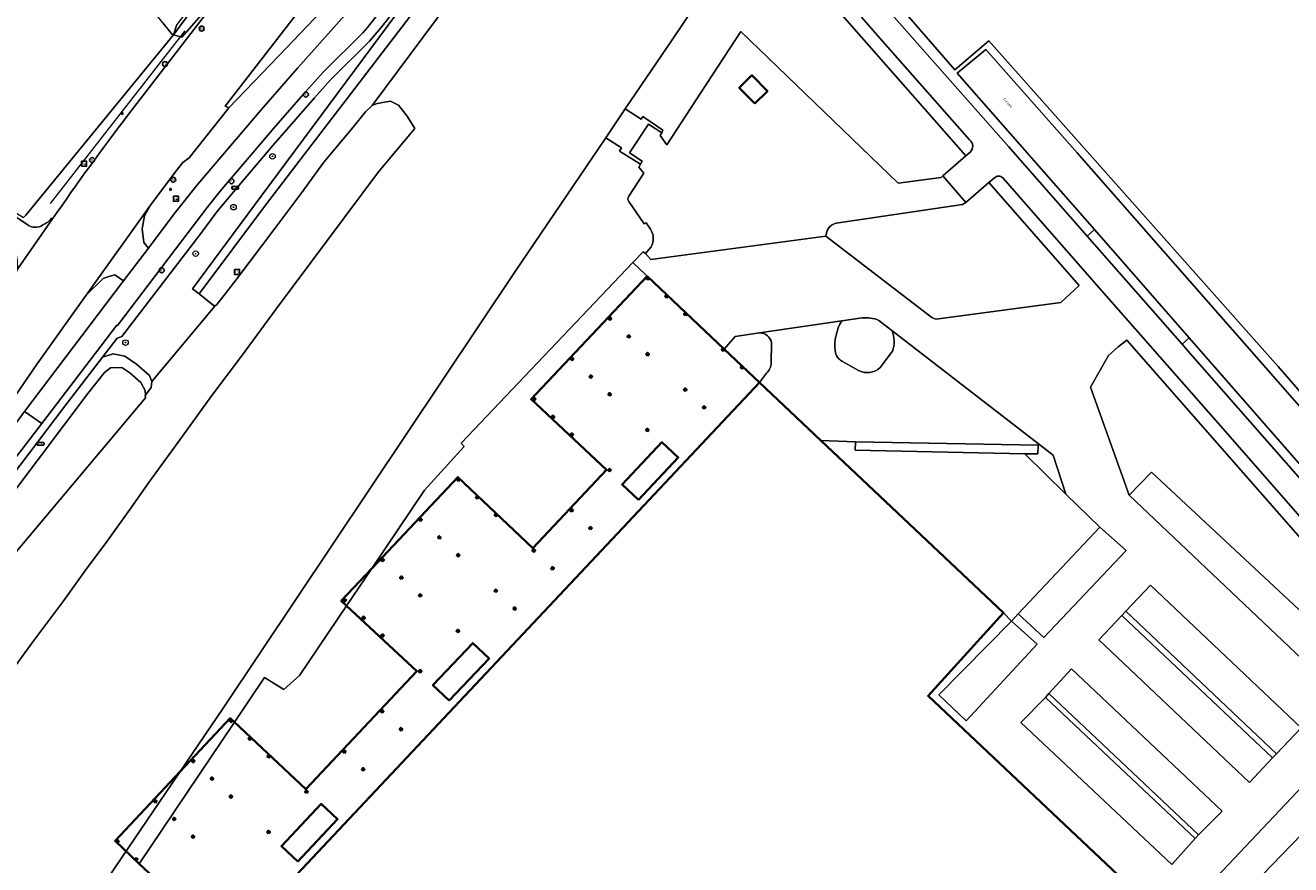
# Model space of a CAD drawing. Header units: metres. Extents: x 73718 to 76933, y 443658 to 446696.
# Tile 117 of 161: x 75164 to 75347, y 445582 to 445703. Entities that reach past the tile are written whole.
import ezdxf
from ezdxf.enums import TextEntityAlignment as Align

# ---------------------------------------------------------------- set-up
doc = ezdxf.new("R2010")
doc.units = ezdxf.units.M
for name, color, linetype, lineweight in [('B-WE-GR-BOOM-S', 90, 'Continuous', 25), ('B-WE-GR-GRAS-GV', 60, 'Continuous', 13), ('B-WE-GR-GROENVOORZIENING-GV', 80, 'Continuous', 18), ('B-WE-GR-HAAG-G', 90, 'GR-HAAG1-SO', 13), ('B-WE-IE-MEUBILAIR-S', 7, 'Continuous', 25), ('B-WE-IE-TERREINAFSCHEIDING_KUNSTMATIG_MUUR-GV', 90, 'Continuous', 18), ('B-WE-OG-BEBOUWING-GV', 7, 'Continuous', 35), ('B-WE-OG-TERREIN_ERF-GV', 7, 'Continuous', 18), ('B-WE-OG-TERREIN_OEVER-GV', 7, 'Continuous', 18), ('B-WE-OG-TOPOGRAFIE-T18', 10, 'Continuous', 18), ('B-WE-OG-WATER_SLOOT-GV', 120, 'Continuous', 18), ('B-WE-OG-WEG-GV', 7, 'Continuous', 18), ('B-WE-VH-GESLOTENVERHARDING_ASFALT-GV', 10, 'Continuous', 18), ('B-WE-VH-HALFVERHARDING-GV', 130, 'Continuous', 18), ('B-WE-VH-ONVERHARD-GV', 252, 'Continuous', 18), ('B-WE-VH-OPENVERHARDING-GV', 30, 'Continuous', 18), ('B-WE-VH-OPENVERHARDING_BETONELEMENT-GV', 30, 'Continuous', 18), ('B-WE-VH-OPENVERHARDING_BETONSTRAATSTEEN-GV', 30, 'Continuous', 18), ('B-WE-VH-OPENVERHARDING_TEGEL-GV', 30, 'Continuous', 18)]:
    doc.layers.add(name, color=color, linetype=linetype, lineweight=lineweight)
doc.styles.add('NLCS-ISO', font='NLCS-ISO.ttf')
doc.styles.add('NLCS-ISO-M200-T18', font='NLCS-ISO.ttf', dxfattribs={"height": 0.36})
doc.linetypes.add('GR-HAAG1-SO', pattern='A,6,[176,NLCS.SHX,S=0.125,R=0,X=0,Y=0],-2', length=8)

# ---------------------------------------------------------------- blocks, each defined once
blk = doc.blocks.new('SIE-MEUBILAIR_BORD_LOCATIEPAAL-SO')
at = {"flags": 128}
blk.add_lwpolyline([(-1.8, 1.8), (1.8, 1.8), (1.8, -1.8), (-1.8, -1.8)], close=True, dxfattribs=at)
at = {"style": 'NLCS-ISO'}
blk.add_text('lp', height=1.8, dxfattribs=at).set_placement((0, 0), align=Align.MIDDLE_CENTER)
blk = doc.blocks.new('SIE-MEUBILAIR_BORD_WEGWIJZER-SO')
at = {"flags": 128}
blk.add_lwpolyline([(-1.8, 1.8), (1.8, 1.8), (1.8, -1.8), (-1.8, -1.8)], close=True, dxfattribs=at)
at = {"style": 'NLCS-ISO'}
blk.add_text('ww', height=1.8, dxfattribs=at).set_placement((0, 0), align=Align.MIDDLE_CENTER)
blk = doc.blocks.new('SIE-MEUBILAIR_BORD_VERKEER-SO')
at = {"flags": 128}
blk.add_lwpolyline([(-1.8, 1.8), (1.8, 1.8), (1.8, -1.8), (-1.8, -1.8)], close=True, dxfattribs=at)
at = {"style": 'NLCS-ISO'}
blk.add_text('vb', height=1.8, dxfattribs=at).set_placement((0, 0), align=Align.MIDDLE_CENTER)
blk = doc.blocks.new('SIE-MEUBILAIR_BORD_STRAATNAAM-SO')
at = {"flags": 128}
blk.add_lwpolyline([(-1.8, 1.8), (1.8, 1.8), (1.8, -1.8), (-1.8, -1.8)], close=True, dxfattribs=at)
at = {"style": 'NLCS-ISO'}
blk.add_text('sb', height=1.8, dxfattribs=at).set_placement((0, 0), align=Align.MIDDLE_CENTER)
blk = doc.blocks.new('SIE-MEUBILAIR_KAST_CAI-SO')
at = {"flags": 128}
blk.add_lwpolyline([(-2, -1), (2, -1, 0.414214), (2.5, -0.5), (2.5, 0.5, 0.414214), (2, 1), (-2, 1, 0.414214), (-2.5, 0.5), (-2.5, -0.5, 0.414214)], format="xyb", close=True, dxfattribs=at)
at = {"style": 'NLCS-ISO'}
blk.add_text('CAI', height=1.8, dxfattribs=at).set_placement((0, 0), align=Align.MIDDLE_CENTER)
blk = doc.blocks.new('SIE-MEUBILAIR_KAST_ELEKTRA-SO')
at = {"flags": 128}
blk.add_lwpolyline([(-2, -1), (2, -1, 0.414214), (2.5, -0.5), (2.5, 0.5, 0.414214), (2, 1), (-2, 1, 0.414214), (-2.5, 0.5), (-2.5, -0.5, 0.414214)], format="xyb", close=True, dxfattribs=at)
at = {"style": 'NLCS-ISO'}
blk.add_text('ET', height=1.8, dxfattribs=at).set_placement((0, 0), align=Align.MIDDLE_CENTER)
blk = doc.blocks.new('SIE-MEUBILAIR_PAAL_LICHTMAST-SO')
for points in [[(-0.62, 0), (-1, 0)], [(-0.71, 0.71), (-0.44, 0.44)], [(0, 1), (0, 0.62)], [(0.44, 0.44), (0.71, 0.71)], [(1, 0), (0.62, 0)], [(-0.71, -0.71), (-0.44, -0.44)], [(0, -0.62), (0, -1)], [(0.44, -0.44), (0.71, -0.71)]]:
    blk.add_lwpolyline(points)
blk.add_circle((0, 0), 0.5)
blk = doc.blocks.new('SIE-MEUBILAIR_PUT_RIOOLPUT-SO')
blk.add_circle((0, 0), 1.8)
at = {"style": 'NLCS-ISO'}
blk.add_text('RI', height=1.8, dxfattribs=at).set_placement((0, 0), align=Align.MIDDLE_CENTER)
blk = doc.blocks.new('SIE-MEUBILAIR_PUT_KOLK-SO')
blk.add_circle((0, 0), 1.8)
at = {"style": 'NLCS-ISO'}
blk.add_text('K', height=1.8, dxfattribs=at).set_placement((0, 0), align=Align.MIDDLE_CENTER)
blk = doc.blocks.new('SGR-BOOM_GBKN-SO')
at = {"linetype": 'ByBlock', "lineweight": 18}
h = blk.add_hatch(color=0, dxfattribs=at)
h.dxf.hatch_style = 1
edge = h.paths.add_edge_path()
edge.add_arc((0, 0), 0.25, 0, 360)
at = {"color": 0, "linetype": 'ByBlock', "lineweight": 18}
for radius in [2, 0.25]:
    blk.add_circle((0, 0), radius, dxfattribs=at)
at = {"color": 0, "linetype": 'ByBlock', "lineweight": 18, "style": 'NLCS-ISO'}
blk.add_attdef('SOORT', (2.5, 0), '', height=1.5, dxfattribs=at)

msp = doc.modelspace()

# ---------------------------------------------------------------- linework, layer by layer
at = {"layer": 'B-WE-GR-GRAS-GV', "flags": 128}
msp.add_lwpolyline([(75286.316, 445710.408), (75298.168, 445696.755), (75303.09, 445700.935), (75345, 445653.786), (75378.225, 445615.525)], dxfattribs=at)
at = {"layer": 'B-WE-GR-GROENVOORZIENING-GV', "flags": 128}
for points in [[(75264.399, 445736.485), (75263.074, 445734.788), (75264.705, 445733.53), (75263.423, 445731.857), (75265.767, 445729.993), (75272.844, 445724.363), (75257.187, 445701.108), (75250.415, 445691.096), (75252.722, 445689.622), (75252.96, 445689.989), (75255.874, 445688.023), (75255.69, 445687.642), (75255.491, 445687.234), (75256.445, 445685.882), (75261.4, 445693.532), (75267.138, 445702.31), (75289.934, 445680.349), (75296.175, 445681.148), (75296.425, 445681.425), (75299.732, 445684.283), (75292.38, 445692.671), (75281.465, 445705.114)], [(75378.225, 445615.525), (75345, 445653.786), (75303.09, 445700.935), (75298.168, 445696.755), (75286.316, 445710.408), (75285.247, 445709.332)], [(75287.21, 445706.908), (75305.906, 445685.668), (75317.313, 445672.688), (75318.373, 445673.62), (75298.49, 445696.262), (75302.63, 445699.716), (75315.876, 445684.748), (75342.498, 445654.386), (75370.808, 445622.148), (75377.184, 445614.845), (75378.225, 445615.525)], [(75295.785, 445660.677), (75313.479, 445663.071), (75316.142, 445665.514), (75303.094, 445680.416), (75299.76, 445677.543), (75299.252, 445677.256), (75280.966, 445674.554)], [(75279.483, 445672.645), (75294.802, 445660.903)], [(75284.707, 445660.845), (75281.782, 445660.417)], [(75289.032, 445659.011), (75287.13, 445660.481)], [(75269.868, 445658.676), (75266.347, 445658.132), (75264.756, 445656.318)], [(75378.686, 445597.137), (75377.271, 445598.736), (75375.892, 445597.534), (75352.369, 445624.212), (75335.15, 445643.837), (75323.051, 445657.597), (75321.823, 445656.625), (75320.415, 445655.389), (75317.806, 445650.8), (75323.406, 445635.149), (75326.652, 445638.502), (75359.308, 445608.029), (75355.843, 445604.416), (75357.629, 445602.674), (75361.131, 445599.257), (75332.705, 445569.884)], [(75390.789, 445590.846), (75390.256, 445591.656), (75381.889, 445601.114), (75367.843, 445617.185), (75347.912, 445639.851), (75332.103, 445657.963), (75331.059, 445657.046), (75331.9, 445656.089), (75355.165, 445629.56), (75367.919, 445614.947), (75380.522, 445600.638)], [(75264.756, 445656.318), (75269.878, 445651.481), (75270.884, 445652.836)], [(75271.548, 445654.322), (75271.608, 445657.189)], [(75287.357, 445653.638), (75289.116, 445656.009)], [(75281.864, 445654.525), (75284.184, 445653.22)]]:
    msp.add_lwpolyline(points, dxfattribs=at)
at = {"layer": 'B-WE-GR-GROENVOORZIENING-GV'}
for points in [[(75280.966, 445674.554, 0.350265), (75279.483, 445672.645)], [(75281.782, 445660.417, 0.1639276), (75280.809, 445656.056)], [(75287.13, 445660.481, 0.1172304), (75284.707, 445660.845)], [(75294.802, 445660.903, 0.1709888), (75295.785, 445660.677)], [(75271.608, 445657.189, 0.3572641), (75269.868, 445658.676)], [(75289.116, 445656.009, 0.1898739), (75289.032, 445659.011)], [(75280.809, 445656.056, 0.2406299), (75281.864, 445654.525)], [(75270.884, 445652.836, 0.1936362), (75271.548, 445654.322)], [(75284.184, 445653.22, 0.3120313), (75287.357, 445653.638)]]:
    msp.add_lwpolyline(points, format="xyb", dxfattribs=at)
at = {"layer": 'B-WE-GR-GROENVOORZIENING-GV', "flags": 128}
for points in [[(75305.201, 445618.124), (75306.347, 445616.944), (75307.316, 445617.969), (75319.161, 445630.515), (75314.245, 445635.326), (75308.278, 445641.166), (75283.702, 445641.703), (75283.761, 445642.898), (75278.751, 445643.103)], [(75322.357, 445617.766), (75344.178, 445597.126), (75344.74, 445597.721), (75322.919, 445618.361)], [(75311.259, 445605.89), (75332.955, 445585.458), (75333.463, 445585.998), (75311.767, 445606.43)]]:
    msp.add_lwpolyline(points, close=True, dxfattribs=at)
at = {"layer": 'B-WE-GR-HAAG-G', "flags": 128}
for points in [[(75163.605, 445675.703), (75184.964, 445701.806), (75185.538, 445702.508)], [(75167.156, 445677.396), (75186.67, 445702.409)]]:
    msp.add_lwpolyline(points, dxfattribs=at)
at = {"layer": 'B-WE-IE-TERREINAFSCHEIDING_KUNSTMATIG_MUUR-GV', "flags": 128}
msp.add_lwpolyline([(75308.278, 445641.166), (75310.192, 445641.153), (75310.209, 445642.397), (75283.761, 445642.898), (75283.702, 445641.703)], close=True, dxfattribs=at)
at = {"layer": 'B-WE-OG-BEBOUWING-GV', "flags": 128}
for points in [[(75269.181, 445691.877), (75271.007, 445693.673), (75268.754, 445695.963), (75266.929, 445694.167)], [(75253.677, 445666.327), (75253.883, 445666.545), (75253.664, 445666.751), (75253.459, 445666.533)], [(75256.406, 445663.755), (75256.612, 445663.973), (75256.393, 445664.179), (75256.188, 445663.961)], [(75259.135, 445661.183), (75259.341, 445661.402), (75259.123, 445661.607), (75258.917, 445661.389)], [(75248.19, 445660.505), (75248.396, 445660.723), (75248.178, 445660.929), (75247.972, 445660.711)], [(75250.919, 445657.933), (75251.125, 445658.151), (75250.907, 445658.357), (75250.701, 445658.139)], [(75253.648, 445655.361), (75253.854, 445655.58), (75253.636, 445655.785), (75253.43, 445655.567)], [(75264.593, 445656.039), (75264.799, 445656.258), (75264.581, 445656.463), (75264.375, 445656.245)], [(75242.703, 445654.683), (75242.909, 445654.901), (75242.691, 445655.107), (75242.485, 445654.889)], [(75267.322, 445653.467), (75267.528, 445653.686), (75267.31, 445653.892), (75267.104, 445653.673)], [(75245.433, 445652.111), (75245.638, 445652.329), (75245.42, 445652.535), (75245.214, 445652.317)], [(75192.911, 445569.664), (75201.485, 445561.589), (75203.077, 445560.089), (75215.975, 445547.942), (75220.801, 445543.397), (75221.355, 445542.875), (75221.683, 445542.567), (75223.998, 445545.196), (75234.164, 445535.113), (75223.323, 445523.544), (75257.956, 445490.751), (75332.705, 445569.884), (75329.501, 445572.903), (75294.272, 445606.104), (75305.201, 445618.124), (75278.751, 445643.103), (75269.878, 445651.481)], [(75259.106, 445650.217), (75259.312, 445650.436), (75259.094, 445650.641), (75258.888, 445650.423)], [(75237.217, 445648.861), (75237.422, 445649.079), (75237.204, 445649.285), (75236.998, 445649.067)], [(75248.162, 445649.539), (75248.367, 445649.758), (75248.149, 445649.963), (75247.943, 445649.745)], [(75239.946, 445646.289), (75240.152, 445646.508), (75239.933, 445646.713), (75239.727, 445646.495)], [(75261.835, 445647.645), (75262.041, 445647.864), (75261.823, 445648.07), (75261.617, 445647.851)], [(75253.62, 445644.395), (75253.825, 445644.614), (75253.607, 445644.819), (75253.401, 445644.601)], [(75242.675, 445643.717), (75242.881, 445643.936), (75242.662, 445644.141), (75242.456, 445643.923)], [(75252.322, 445634.488), (75258.083, 445640.602), (75255.718, 445642.831), (75249.956, 445636.717)], [(75226.243, 445637.217), (75226.449, 445637.435), (75226.231, 445637.641), (75226.025, 445637.423)], [(75248.133, 445638.573), (75248.339, 445638.792), (75248.12, 445638.998), (75247.915, 445638.779)], [(75228.972, 445634.645), (75229.178, 445634.864), (75228.96, 445635.069), (75228.754, 445634.851)], [(75231.701, 445632.073), (75231.907, 445632.292), (75231.689, 445632.497), (75231.483, 445632.279)], [(75242.646, 445632.751), (75242.852, 445632.97), (75242.634, 445633.176), (75242.428, 445632.957)], [(75220.756, 445631.395), (75220.962, 445631.614), (75220.744, 445631.819), (75220.538, 445631.601)], [(75245.375, 445630.18), (75245.581, 445630.398), (75245.363, 445630.604), (75245.157, 445630.385)], [(75223.485, 445628.823), (75223.691, 445629.042), (75223.473, 445629.247), (75223.267, 445629.029)], [(75226.215, 445626.251), (75226.42, 445626.47), (75226.202, 445626.675), (75225.996, 445626.457)], [(75237.159, 445626.929), (75237.365, 445627.148), (75237.147, 445627.354), (75236.941, 445627.135)], [(75215.27, 445625.573), (75215.475, 445625.792), (75215.257, 445625.997), (75215.051, 445625.779)], [(75239.888, 445624.358), (75240.094, 445624.576), (75239.876, 445624.782), (75239.67, 445624.563)], [(75217.999, 445623.001), (75218.204, 445623.22), (75217.986, 445623.425), (75217.78, 445623.207)], [(75231.673, 445621.108), (75231.878, 445621.326), (75231.66, 445621.532), (75231.454, 445621.313)], [(75209.77, 445620.175), (75209.565, 445619.957), (75209.783, 445619.751), (75209.989, 445619.97)], [(75220.728, 445620.429), (75220.933, 445620.648), (75220.715, 445620.853), (75220.509, 445620.635)], [(75212.512, 445617.179), (75212.718, 445617.398), (75212.499, 445617.603), (75212.294, 445617.385)], [(75234.402, 445618.536), (75234.607, 445618.754), (75234.389, 445618.96), (75234.183, 445618.741)], [(75226.186, 445615.286), (75226.392, 445615.504), (75226.173, 445615.71), (75225.968, 445615.491)], [(75215.241, 445614.607), (75215.447, 445614.826), (75215.228, 445615.031), (75215.023, 445614.813)], [(75224.922, 445605.415), (75230.683, 445611.528), (75228.318, 445613.757), (75222.557, 445607.644)], [(75220.699, 445609.464), (75220.905, 445609.682), (75220.687, 445609.888), (75220.481, 445609.669)], [(75193.31, 445602.709), (75193.104, 445602.491), (75193.323, 445602.285), (75193.528, 445602.504)], [(75215.212, 445603.642), (75215.418, 445603.86), (75215.2, 445604.066), (75214.994, 445603.847)], [(75217.941, 445601.07), (75218.147, 445601.288), (75217.929, 445601.494), (75217.723, 445601.275)], [(75196.052, 445599.713), (75196.257, 445599.932), (75196.039, 445600.137), (75195.833, 445599.919)], [(75198.781, 445597.141), (75198.986, 445597.36), (75198.768, 445597.566), (75198.562, 445597.347)], [(75209.726, 445597.82), (75209.931, 445598.038), (75209.713, 445598.244), (75209.507, 445598.025)], [(75187.823, 445596.887), (75187.617, 445596.669), (75187.836, 445596.463), (75188.042, 445596.682)], [(75212.455, 445595.248), (75212.66, 445595.466), (75212.442, 445595.672), (75212.236, 445595.453)], [(75190.565, 445593.891), (75190.771, 445594.11), (75190.552, 445594.316), (75190.347, 445594.097)], [(75193.294, 445591.32), (75193.5, 445591.538), (75193.281, 445591.744), (75193.076, 445591.525)], [(75204.239, 445591.998), (75204.445, 445592.216), (75204.226, 445592.422), (75204.02, 445592.203)], [(75182.349, 445590.641), (75182.555, 445590.86), (75182.336, 445591.065), (75182.131, 445590.847)], [(75202.975, 445582.127), (75208.736, 445588.24), (75206.371, 445590.469), (75200.61, 445584.356)], [(75185.078, 445588.069), (75185.284, 445588.288), (75185.066, 445588.494), (75184.86, 445588.275)], [(75198.752, 445586.176), (75198.958, 445586.394), (75198.739, 445586.6), (75198.534, 445586.381)], [(75176.862, 445584.819), (75177.068, 445585.038), (75176.85, 445585.243), (75176.644, 445585.025)], [(75187.807, 445585.498), (75188.013, 445585.716), (75187.795, 445585.922), (75187.589, 445585.703)], [(75179.579, 445582.672), (75179.373, 445582.453), (75179.591, 445582.247), (75179.797, 445582.466)]]:
    msp.add_lwpolyline(points, close=True, dxfattribs=at)
msp.add_lwpolyline([(75329.501, 445572.903), (75294.272, 445606.104), (75305.201, 445618.124), (75278.751, 445643.103), (75269.878, 445651.481), (75264.756, 445656.318), (75253.576, 445666.876), (75236.775, 445649.052), (75247.673, 445638.815), (75237.025, 445627.477), (75226.173, 445637.795), (75213.702, 445624.561), (75209.27, 445619.857), (75210.042, 445619.14), (75220.215, 445609.689), (75204.127, 445592.591), (75193.802, 445602.285), (75193.188, 445602.861), (75176.514, 445585.106), (75180.014, 445581.81), (75183.469, 445578.557)], dxfattribs=at)
at = {"layer": 'B-WE-OG-TERREIN_ERF-GV', "flags": 128}
msp.add_lwpolyline([(75154.517, 445671.759), (75156.057, 445670.146), (75156.602, 445667.762), (75160.099, 445672.374), (75159.374, 445672.763), (75161.903, 445675.612), (75162.241, 445675.992), (75163.264, 445675.392), (75163.605, 445675.703), (75184.964, 445701.806), (75184.854, 445701.834), (75183.432, 445703.539), (75179.794, 445708.181), (75173.714, 445716.147), (75157.114, 445704.521), (75138.077, 445691.164), (75142.854, 445685.127), (75149.732, 445677.479), (75152.797, 445673.965)], close=True, dxfattribs=at)
at = {"layer": 'B-WE-OG-TERREIN_OEVER-GV', "flags": 128}
for points in [[(75222.97, 445750.254), (75222.97, 445752.581), (75222.645, 445753.266), (75221.972, 445754.686), (75221.125, 445755.262), (75220.512, 445752.175), (75220.801, 445750.684), (75219.792, 445749.165), (75219.417, 445748.602), (75215.383, 445742.53), (75185.483, 445703.31), (75184.964, 445701.806), (75188.528, 445706.623), (75188.54, 445706.639)], [(75222.97, 445750.254), (75188.54, 445706.639), (75188.528, 445706.623), (75184.964, 445701.806), (75186.184, 445701.501), (75190.505, 445706.377), (75196.559, 445714.336), (75202.613, 445722.296), (75208.667, 445730.255), (75214.721, 445738.214), (75218.316, 445742.941)], [(75232.285, 445721.554), (75237.054, 445727.985), (75240.889, 445732.464), (75240.756, 445732.57), (75238.818, 445734.113), (75228.33, 445719.782), (75197.664, 445678.439), (75187.753, 445665.031), (75188.679, 445664.299), (75198.282, 445677.159), (75203.317, 445683.732)]]:
    msp.add_lwpolyline(points, close=True, dxfattribs=at)
msp.add_lwpolyline([(75161.845, 445635.63), (75172.549, 445649.871), (75174.991, 445652.943), (75175.847, 445653.58), (75177.491, 445653.666), (75178.64, 445652.876), (75180.265, 445651.496), (75180.886, 445650.341), (75180.912, 445649.653), (75181.731, 445650.754), (75181.852, 445651.642), (75181.526, 445652.515), (75179.609, 445654.143), (75177.948, 445655.285), (75176.25, 445655.651), (75174.692, 445655.13), (75169.259, 445648.063), (75152.501, 445625.976)], dxfattribs=at)
at = {"layer": 'B-WE-OG-WATER_SLOOT-GV', "flags": 128}
for points in [[(75169.985, 445571.604), (75192.257, 445604.474), (75234.485, 445667.543), (75247.589, 445686.918), (75250.415, 445691.096), (75257.187, 445701.108), (75272.844, 445724.363)], [(75232.285, 445721.554), (75203.317, 445683.732), (75198.282, 445677.159), (75188.679, 445664.299), (75190.497, 445662.863), (75190.953, 445662.553), (75191.275, 445662.79), (75192.528, 445664.356), (75194.011, 445666.291), (75199.662, 445673.776), (75203.551, 445678.991), (75206.73, 445683.382), (75210.988, 445688.466), (75212.799, 445690.691), (75213.77, 445691.567), (75233.951, 445718.709)], [(75233.951, 445718.709), (75213.77, 445691.567), (75214.237, 445691.788), (75214.281, 445691.809), (75215.268, 445692.019), (75216.41, 445692.209), (75217.568, 445691.639), (75218.823, 445690.046), (75219.912, 445688.279), (75218.429, 445686.482), (75214.658, 445681.971), (75199.901, 445662.174), (75194.826, 445655.295), (75190.554, 445649.579), (75186.268, 445643.724), (75181.284, 445636.828), (75179.153, 445633.762), (75175.382, 445628.517), (75172.228, 445624.29), (75169.074, 445619.908), (75164.605, 445613.919), (75160.892, 445608.823)], [(75183.432, 445703.539), (75184.854, 445701.834), (75184.964, 445701.806), (75185.483, 445703.31)]]:
    msp.add_lwpolyline(points, dxfattribs=at)
for points in [[(75180.912, 445649.653), (75180.886, 445650.341), (75180.265, 445651.496), (75178.64, 445652.876), (75177.491, 445653.666), (75175.847, 445653.58), (75174.991, 445652.943), (75172.549, 445649.871), (75161.845, 445635.63), (75145.874, 445614.543), (75135.391, 445601.07), (75131.907, 445596.592), (75131.106, 445595.498), (75131.059, 445594.847), (75131.178, 445594.428), (75131.625, 445593.911), (75131.894, 445593.761), (75133.121, 445592.817), (75133.335, 445592.652), (75180.905, 445649.251), (75180.859, 445649.591)], [(75182.131, 445590.847), (75182.336, 445591.065), (75182.555, 445590.86), (75182.349, 445590.641)], [(75176.644, 445585.025), (75176.85, 445585.243), (75177.068, 445585.038), (75176.862, 445584.819)]]:
    msp.add_lwpolyline(points, close=True, dxfattribs=at)
at = {"layer": 'B-WE-OG-WEG-GV', "flags": 128}
for points in [[(75290.569, 445836.291), (75277.903, 445820.553), (75277.886, 445820.532), (75241.678, 445774.267), (75236.877, 445768.173), (75236.873, 445768.167), (75227.132, 445755.716), (75222.97, 445750.254), (75218.316, 445742.941), (75214.721, 445738.214), (75208.667, 445730.255), (75202.613, 445722.296), (75196.559, 445714.336), (75190.505, 445706.377), (75186.184, 445701.501), (75184.964, 445701.806), (75163.605, 445675.703), (75163.264, 445675.392)], [(75178.388, 445690.202), (75190.112, 445705.402), (75214.06, 445735.824), (75222.069, 445745.999), (75228.354, 445754.032), (75228.708, 445754.485), (75237.962, 445766.314), (75243.251, 445773.032), (75257.7, 445791.495), (75259.189, 445792.457), (75278.069, 445816.653), (75289.842, 445830.899)], [(75226.232, 445717.087), (75215.036, 445702.861), (75213.35, 445700.887), (75207.704, 445695.295), (75205.398, 445692.71), (75199.377, 445685.789), (75194.252, 445679.761), (75191.238, 445676.184), (75188.915, 445673.058), (75177.508, 445658.139), (75176.815, 445657.892), (75174.692, 445655.13), (75176.25, 445655.651), (75177.948, 445655.285), (75179.609, 445654.143), (75181.526, 445652.515), (75181.852, 445651.642), (75190.953, 445662.553), (75190.497, 445662.863), (75188.679, 445664.299), (75187.753, 445665.031), (75197.664, 445678.439), (75228.33, 445719.782)], [(75161.903, 445675.612), (75163.74, 445674.408)], [(75167.308, 445675.294), (75167.475, 445675.17)], [(75177.745, 445666.19), (75176.459, 445667.048), (75175.615, 445666.831), (75174.815, 445666.549), (75172.328, 445664.11), (75165.217, 445654.173), (75161.448, 445648.68), (75160.58, 445647.415)], [(75162.459, 445646.032), (75163.41, 445647.287), (75177.745, 445666.19)]]:
    msp.add_lwpolyline(points, dxfattribs=at)
msp.add_lwpolyline([(75210.043, 445704.996), (75208.347, 445706.364), (75208.167, 445706.51), (75207.804, 445706.742), (75207.394, 445706.272), (75201.329, 445699.949), (75192.986, 445691.246), (75187.271, 445684.027), (75186.335, 445683.324), (75185.211, 445681.936), (75181.667, 445677.143), (75180.802, 445675.605), (75180.455, 445673.736), (75180.668, 445671.743), (75181.355, 445670.95), (75185.092, 445675.878), (75188.523, 445680.21), (75197.663, 445690.935), (75202.916, 445696.974), (75209.786, 445704.67)], close=True, dxfattribs=at)
at = {"layer": 'B-WE-OG-WEG-GV'}
for points in [[(75167.475, 445675.17, -0.0125981), (75178.388, 445690.202)], [(75163.74, 445674.408, 0.3499068), (75166.072, 445674.304)], [(75166.072, 445674.304, 0.1518736), (75167.308, 445675.294)]]:
    msp.add_lwpolyline(points, format="xyb", dxfattribs=at)
at = {"layer": 'B-WE-VH-GESLOTENVERHARDING_ASFALT-GV', "flags": 128}
for points in [[(75221.421, 445724.103), (75221.473, 445724.198), (75223.581, 445727.276), (75224.242, 445728.327), (75228.366, 445734.888), (75232.592, 445741.509), (75235.264, 445746.28), (75223.073, 445730.695), (75222.328, 445729.743), (75203.972, 445706.313), (75192.454, 445691.478), (75192.986, 445691.246), (75201.329, 445699.949), (75207.394, 445706.272), (75207.804, 445706.742)], [(75181.355, 445670.95), (75180.668, 445671.743), (75180.455, 445673.736), (75180.802, 445675.605), (75181.667, 445677.143), (75172.328, 445664.11), (75174.815, 445666.549), (75175.615, 445666.831), (75176.459, 445667.048), (75177.745, 445666.19)]]:
    msp.add_lwpolyline(points, close=True, dxfattribs=at)
for points in [[(75222.328, 445729.743), (75214.06, 445735.824), (75190.112, 445705.402), (75178.388, 445690.202)], [(75167.475, 445675.17), (75162.403, 445667.888), (75162.333, 445667.726), (75153.116, 445654.666), (75161.448, 445648.68), (75165.217, 445654.173), (75172.328, 445664.11), (75181.667, 445677.143), (75185.211, 445681.936), (75186.335, 445683.324), (75187.271, 445684.027), (75192.986, 445691.246), (75192.454, 445691.478), (75203.972, 445706.313), (75222.328, 445729.743)], [(75390.571, 445599.514), (75382.318, 445608.966), (75377.184, 445614.845), (75370.808, 445622.148), (75342.498, 445654.386), (75315.876, 445684.748), (75302.63, 445699.716), (75298.49, 445696.262), (75318.373, 445673.62), (75332.103, 445657.963), (75347.912, 445639.851), (75367.843, 445617.185), (75381.889, 445601.114), (75390.256, 445591.656), (75390.789, 445590.846)]]:
    msp.add_lwpolyline(points, dxfattribs=at)
at = {"layer": 'B-WE-VH-GESLOTENVERHARDING_ASFALT-GV'}
msp.add_lwpolyline([(75178.388, 445690.202, 0.0125981), (75167.475, 445675.17)], format="xyb", dxfattribs=at)
at = {"layer": 'B-WE-VH-HALFVERHARDING-GV', "flags": 128}
for points in [[(75163.74, 445674.408), (75161.903, 445675.612), (75159.374, 445672.763), (75160.099, 445672.374), (75161.115, 445671.829), (75161.243, 445671.639), (75162.154, 445670.294), (75162.324, 445669.167), (75162.403, 445667.888), (75167.475, 445675.17)], [(75167.475, 445675.17), (75167.308, 445675.294)]]:
    msp.add_lwpolyline(points, dxfattribs=at)
at = {"layer": 'B-WE-VH-HALFVERHARDING-GV'}
for points in [[(75166.072, 445674.304, -0.3499068), (75163.74, 445674.408)], [(75167.308, 445675.294, -0.1518736), (75166.072, 445674.304)]]:
    msp.add_lwpolyline(points, format="xyb", dxfattribs=at)
at = {"layer": 'B-WE-VH-HALFVERHARDING-GV', "flags": 128}
for points in [[(75323.406, 445635.149), (75355.843, 445604.416), (75359.308, 445608.029), (75326.652, 445638.502)], [(75332.705, 445569.884), (75361.131, 445599.257), (75357.629, 445602.674), (75329.501, 445572.903)]]:
    msp.add_lwpolyline(points, close=True, dxfattribs=at)
at = {"layer": 'B-WE-VH-ONVERHARD-GV', "flags": 128}
for points in [[(75160.892, 445608.823), (75164.605, 445613.919), (75169.074, 445619.908), (75172.228, 445624.29), (75175.382, 445628.517), (75179.153, 445633.762), (75181.284, 445636.828), (75186.268, 445643.724), (75190.554, 445649.579), (75194.826, 445655.295), (75199.901, 445662.174), (75214.658, 445681.971), (75218.429, 445686.482), (75219.912, 445688.279), (75218.823, 445690.046), (75217.568, 445691.639), (75216.41, 445692.209), (75215.268, 445692.019), (75214.281, 445691.809), (75214.237, 445691.788), (75213.77, 445691.567), (75212.799, 445690.691), (75210.988, 445688.466), (75206.73, 445683.382), (75203.551, 445678.991), (75199.662, 445673.776), (75194.011, 445666.291), (75192.528, 445664.356), (75191.275, 445662.79), (75190.953, 445662.553), (75181.852, 445651.642), (75181.731, 445650.754), (75180.912, 445649.653), (75180.859, 445649.591), (75180.905, 445649.251), (75133.335, 445592.652)], [(75250.908, 445678.477), (75253.092, 445681.794), (75252.363, 445682.671), (75252.613, 445683.079), (75249.597, 445684.979), (75249.859, 445685.434), (75247.589, 445686.918), (75234.485, 445667.543), (75192.257, 445604.474), (75169.985, 445571.604), (75180.952, 445532.462), (75195.936, 445479.507), (75200.295, 445462.087), (75211.441, 445464.809)], [(75254.055, 445673.684), (75253.435, 445674.604), (75253.165, 445674.458), (75250.925, 445677.694)], [(75208.693, 445466.311), (75207.002, 445472.801), (75202.521, 445471.705), (75194.842, 445503.214), (75186.529, 445537.124), (75180.391, 445562.509), (75178.384, 445570.913), (75183.469, 445578.557), (75180.014, 445581.81), (75193.802, 445602.285), (75198.162, 445608.759), (75200.979, 445607.05), (75203.247, 445609.076), (75210.042, 445619.14), (75213.702, 445624.561), (75221.355, 445635.896), (75227.069, 445642.204), (75226.627, 445642.684), (75251.504, 445668.833), (75253.007, 445670.414), (75253.328, 445670.143), (75254.172, 445671.113)]]:
    msp.add_lwpolyline(points, dxfattribs=at)
at = {"layer": 'B-WE-VH-ONVERHARD-GV'}
for points in [[(75250.925, 445677.694, -0.3435275), (75250.908, 445678.477)], [(75254.172, 445671.113, 0.2812153), (75254.055, 445673.684)]]:
    msp.add_lwpolyline(points, format="xyb", dxfattribs=at)
at = {"layer": 'B-WE-VH-ONVERHARD-GV', "flags": 128}
for points in [[(75209.989, 445619.97), (75209.783, 445619.751), (75209.565, 445619.957), (75209.77, 445620.175)], [(75193.528, 445602.504), (75193.323, 445602.285), (75193.104, 445602.491), (75193.31, 445602.709)], [(75188.042, 445596.682), (75187.836, 445596.463), (75187.617, 445596.669), (75187.823, 445596.887)], [(75179.797, 445582.466), (75179.591, 445582.247), (75179.373, 445582.453), (75179.579, 445582.672)]]:
    msp.add_lwpolyline(points, close=True, dxfattribs=at)
at = {"layer": 'B-WE-VH-OPENVERHARDING-GV', "flags": 128}
for points in [[(75280.966, 445674.554), (75299.252, 445677.256), (75299.76, 445677.543), (75296.425, 445681.425), (75296.175, 445681.148), (75289.934, 445680.349), (75267.138, 445702.31), (75261.4, 445693.532), (75256.445, 445685.882), (75255.491, 445687.234), (75255.69, 445687.642), (75253.789, 445688.87), (75251.046, 445684.749), (75252.874, 445683.532), (75252.613, 445683.079), (75252.363, 445682.671), (75253.092, 445681.794), (75250.908, 445678.477)], [(75250.925, 445677.694), (75253.165, 445674.458), (75253.435, 445674.604), (75254.055, 445673.684)], [(75254.172, 445671.113), (75253.328, 445670.143), (75254.14, 445669.282), (75279.483, 445672.645)], [(75281.782, 445660.417), (75269.868, 445658.676)], [(75270.884, 445652.836), (75269.878, 445651.481), (75278.751, 445643.103), (75283.761, 445642.898), (75310.209, 445642.397), (75310.192, 445641.153), (75308.278, 445641.166), (75314.245, 445635.326), (75312.373, 445640.961), (75289.032, 445659.011)], [(75271.608, 445657.189), (75271.548, 445654.322)], [(75289.116, 445656.009), (75287.357, 445653.638)], [(75284.184, 445653.22), (75281.864, 445654.525)]]:
    msp.add_lwpolyline(points, dxfattribs=at)
for points in [[(75269.181, 445691.877), (75266.929, 445694.167), (75268.754, 445695.963), (75271.007, 445693.673)], [(75331.059, 445657.046), (75332.103, 445657.963), (75318.373, 445673.62), (75317.313, 445672.688)]]:
    msp.add_lwpolyline(points, close=True, dxfattribs=at)
at = {"layer": 'B-WE-VH-OPENVERHARDING-GV'}
for points in [[(75250.908, 445678.477, 0.3435275), (75250.925, 445677.694)], [(75279.483, 445672.645, -0.350265), (75280.966, 445674.554)], [(75254.055, 445673.684, -0.2812153), (75254.172, 445671.113)], [(75280.809, 445656.056, -0.1639276), (75281.782, 445660.417)], [(75269.868, 445658.676, -0.3572641), (75271.608, 445657.189)], [(75289.032, 445659.011, -0.1898739), (75289.116, 445656.009)], [(75281.864, 445654.525, -0.2406299), (75280.809, 445656.056)], [(75271.548, 445654.322, -0.1936362), (75270.884, 445652.836)], [(75287.357, 445653.638, -0.3120313), (75284.184, 445653.22)]]:
    msp.add_lwpolyline(points, format="xyb", dxfattribs=at)
at = {"layer": 'B-WE-VH-OPENVERHARDING_BETONELEMENT-GV', "flags": 128}
msp.add_lwpolyline([(75209.786, 445704.67), (75202.916, 445696.974), (75197.663, 445690.935), (75188.523, 445680.21), (75185.092, 445675.878), (75181.355, 445670.95), (75177.745, 445666.19), (75163.41, 445647.287), (75165.92, 445645.542), (75173.698, 445655.732), (75176.777, 445659.765), (75176.891, 445659.753), (75189.874, 445676.839), (75191.755, 445679.16), (75199.824, 445688.62), (75204.079, 445693.556), (75206.701, 445696.479), (75212.381, 445702.127), (75213.091, 445702.87), (75214.308, 445704.432)], dxfattribs=at)
for points in [[(75252.613, 445683.079), (75252.874, 445683.532), (75251.046, 445684.749), (75253.789, 445688.87), (75255.69, 445687.642), (75255.874, 445688.023), (75252.96, 445689.989), (75252.722, 445689.622), (75250.415, 445691.096), (75247.589, 445686.918), (75249.859, 445685.434), (75249.597, 445684.979)], [(75147.177, 445620.986), (75160.859, 445638.911), (75165.92, 445645.542), (75163.41, 445647.287), (75162.459, 445646.032), (75134.648, 445609.481), (75130.234, 445603.689), (75126.782, 445599.236), (75121.881, 445592.721), (75101.508, 445566.09), (75098.589, 445562.124), (75100.879, 445560.287), (75113.153, 445576.315), (75124.873, 445591.579), (75127.943, 445595.642)]]:
    msp.add_lwpolyline(points, close=True, dxfattribs=at)
at = {"layer": 'B-WE-VH-OPENVERHARDING_BETONSTRAATSTEEN-GV'}
for points in [[(75305.08, 445681.112, 0.4320693), (75303.895, 445681.106)], [(75284.707, 445660.845, -0.1172304), (75287.13, 445660.481)], [(75295.785, 445660.677, -0.1709888), (75294.802, 445660.903)]]:
    msp.add_lwpolyline(points, format="xyb", dxfattribs=at)
at = {"layer": 'B-WE-VH-OPENVERHARDING_BETONSTRAATSTEEN-GV', "flags": 128}
for points in [[(75303.895, 445681.106), (75303.094, 445680.416), (75316.142, 445665.514), (75313.479, 445663.071), (75295.785, 445660.677)], [(75353.18, 445626.29), (75337.358, 445644.375), (75319.381, 445664.808), (75305.08, 445681.112)], [(75294.802, 445660.903), (75279.483, 445672.645), (75254.14, 445669.282), (75253.328, 445670.143), (75253.007, 445670.414), (75251.504, 445668.833)], [(75251.504, 445668.833), (75264.756, 445656.318), (75266.347, 445658.132), (75269.868, 445658.676), (75281.782, 445660.417), (75284.707, 445660.845)], [(75287.13, 445660.481), (75289.032, 445659.011), (75312.373, 445640.961), (75314.245, 445635.326), (75319.161, 445630.515), (75322.96, 445627.169), (75311.029, 445614.58), (75307.316, 445617.969), (75306.347, 445616.944), (75305.201, 445618.124), (75294.272, 445606.104), (75329.501, 445572.903), (75357.629, 445602.674)], [(75355.843, 445604.416), (75323.406, 445635.149), (75317.806, 445650.8), (75320.415, 445655.389), (75321.823, 445656.625), (75323.051, 445657.597), (75335.15, 445643.837), (75352.369, 445624.212)]]:
    msp.add_lwpolyline(points, dxfattribs=at)
for points in [[(75183.469, 445578.557), (75188.243, 445574.06), (75192.911, 445569.664), (75269.878, 445651.481), (75264.756, 445656.318), (75251.504, 445668.833), (75226.627, 445642.684), (75227.069, 445642.204), (75221.355, 445635.896), (75213.702, 445624.561), (75210.042, 445619.14), (75203.247, 445609.076), (75200.979, 445607.05), (75198.162, 445608.759), (75193.802, 445602.285), (75180.014, 445581.81)], [(75253.459, 445666.533), (75253.664, 445666.751), (75253.883, 445666.545), (75253.677, 445666.327)], [(75256.188, 445663.961), (75256.393, 445664.179), (75256.612, 445663.973), (75256.406, 445663.755)], [(75258.917, 445661.389), (75259.123, 445661.607), (75259.341, 445661.402), (75259.135, 445661.183)], [(75247.972, 445660.711), (75248.178, 445660.929), (75248.396, 445660.723), (75248.19, 445660.505)], [(75250.701, 445658.139), (75250.907, 445658.357), (75251.125, 445658.151), (75250.919, 445657.933)], [(75253.43, 445655.567), (75253.636, 445655.785), (75253.854, 445655.58), (75253.648, 445655.361)], [(75264.375, 445656.245), (75264.581, 445656.463), (75264.799, 445656.258), (75264.593, 445656.039)], [(75242.485, 445654.889), (75242.691, 445655.107), (75242.909, 445654.901), (75242.703, 445654.683)], [(75267.104, 445653.673), (75267.31, 445653.892), (75267.528, 445653.686), (75267.322, 445653.467)], [(75245.214, 445652.317), (75245.42, 445652.535), (75245.638, 445652.329), (75245.433, 445652.111)], [(75258.888, 445650.423), (75259.094, 445650.641), (75259.312, 445650.436), (75259.106, 445650.217)], [(75236.998, 445649.067), (75237.204, 445649.285), (75237.422, 445649.079), (75237.217, 445648.861)], [(75247.943, 445649.745), (75248.149, 445649.963), (75248.367, 445649.758), (75248.162, 445649.539)], [(75239.727, 445646.495), (75239.933, 445646.713), (75240.152, 445646.508), (75239.946, 445646.289)], [(75261.617, 445647.851), (75261.823, 445648.07), (75262.041, 445647.864), (75261.835, 445647.645)], [(75253.401, 445644.601), (75253.607, 445644.819), (75253.825, 445644.614), (75253.62, 445644.395)], [(75242.456, 445643.923), (75242.662, 445644.141), (75242.881, 445643.936), (75242.675, 445643.717)], [(75249.956, 445636.717), (75255.718, 445642.831), (75258.083, 445640.602), (75252.322, 445634.488)], [(75226.025, 445637.423), (75226.231, 445637.641), (75226.449, 445637.435), (75226.243, 445637.217)], [(75247.915, 445638.779), (75248.12, 445638.998), (75248.339, 445638.792), (75248.133, 445638.573)], [(75228.754, 445634.851), (75228.96, 445635.069), (75229.178, 445634.864), (75228.972, 445634.645)], [(75231.483, 445632.279), (75231.689, 445632.497), (75231.907, 445632.292), (75231.701, 445632.073)], [(75242.428, 445632.957), (75242.634, 445633.176), (75242.852, 445632.97), (75242.646, 445632.751)], [(75220.538, 445631.601), (75220.744, 445631.819), (75220.962, 445631.614), (75220.756, 445631.395)], [(75245.157, 445630.385), (75245.363, 445630.604), (75245.581, 445630.398), (75245.375, 445630.18)], [(75319.161, 445630.515), (75307.316, 445617.969), (75311.029, 445614.58), (75322.96, 445627.169)], [(75223.267, 445629.029), (75223.473, 445629.247), (75223.691, 445629.042), (75223.485, 445628.823)], [(75225.996, 445626.457), (75226.202, 445626.675), (75226.42, 445626.47), (75226.215, 445626.251)], [(75236.941, 445627.135), (75237.147, 445627.354), (75237.365, 445627.148), (75237.159, 445626.929)], [(75215.051, 445625.779), (75215.257, 445625.997), (75215.475, 445625.792), (75215.27, 445625.573)], [(75239.67, 445624.563), (75239.876, 445624.782), (75240.094, 445624.576), (75239.888, 445624.358)], [(75217.78, 445623.207), (75217.986, 445623.425), (75218.204, 445623.22), (75217.999, 445623.001)], [(75231.454, 445621.313), (75231.66, 445621.532), (75231.878, 445621.326), (75231.673, 445621.108)], [(75344.178, 445597.126), (75340.82, 445593.576), (75318.998, 445614.216), (75322.357, 445617.766), (75322.919, 445618.361), (75326.469, 445622.114), (75348.29, 445601.474), (75344.74, 445597.721)], [(75322.919, 445618.361), (75344.74, 445597.721), (75348.29, 445601.474), (75326.469, 445622.114)], [(75220.509, 445620.635), (75220.715, 445620.853), (75220.933, 445620.648), (75220.728, 445620.429)], [(75212.294, 445617.385), (75212.499, 445617.603), (75212.718, 445617.398), (75212.512, 445617.179)], [(75234.183, 445618.741), (75234.389, 445618.96), (75234.607, 445618.754), (75234.402, 445618.536)], [(75344.178, 445597.126), (75322.357, 445617.766), (75318.998, 445614.216), (75340.82, 445593.576)], [(75225.968, 445615.491), (75226.173, 445615.71), (75226.392, 445615.504), (75226.186, 445615.286)], [(75306.347, 445616.944), (75310.05, 445613.579), (75299.779, 445602.513), (75295.808, 445606.238)], [(75306.347, 445616.944), (75295.808, 445606.238), (75299.779, 445602.513), (75310.05, 445613.579)], [(75215.023, 445614.813), (75215.228, 445615.031), (75215.447, 445614.826), (75215.241, 445614.607)], [(75222.557, 445607.644), (75228.318, 445613.757), (75230.683, 445611.528), (75224.922, 445605.415)], [(75220.481, 445609.669), (75220.687, 445609.888), (75220.905, 445609.682), (75220.699, 445609.464)], [(75332.955, 445585.458), (75329.558, 445581.69), (75307.728, 445602.276), (75311.259, 445605.89), (75311.767, 445606.43), (75315.051, 445610.041), (75336.854, 445589.42), (75333.463, 445585.998)], [(75311.767, 445606.43), (75333.463, 445585.998), (75336.854, 445589.42), (75315.051, 445610.041)], [(75332.955, 445585.458), (75311.259, 445605.89), (75307.728, 445602.276), (75329.558, 445581.69)], [(75214.994, 445603.847), (75215.2, 445604.066), (75215.418, 445603.86), (75215.212, 445603.642)], [(75217.723, 445601.275), (75217.929, 445601.494), (75218.147, 445601.288), (75217.941, 445601.07)], [(75195.833, 445599.919), (75196.039, 445600.137), (75196.257, 445599.932), (75196.052, 445599.713)], [(75198.562, 445597.347), (75198.768, 445597.566), (75198.986, 445597.36), (75198.781, 445597.141)], [(75209.507, 445598.025), (75209.713, 445598.244), (75209.931, 445598.038), (75209.726, 445597.82)], [(75212.236, 445595.453), (75212.442, 445595.672), (75212.66, 445595.466), (75212.455, 445595.248)], [(75190.347, 445594.097), (75190.552, 445594.316), (75190.771, 445594.11), (75190.565, 445593.891)], [(75193.076, 445591.525), (75193.281, 445591.744), (75193.5, 445591.538), (75193.294, 445591.32)], [(75204.02, 445592.203), (75204.226, 445592.422), (75204.445, 445592.216), (75204.239, 445591.998)], [(75200.61, 445584.356), (75206.371, 445590.469), (75208.736, 445588.24), (75202.975, 445582.127)], [(75184.86, 445588.275), (75185.066, 445588.494), (75185.284, 445588.288), (75185.078, 445588.069)], [(75198.534, 445586.381), (75198.739, 445586.6), (75198.958, 445586.394), (75198.752, 445586.176)], [(75187.589, 445585.703), (75187.795, 445585.922), (75188.013, 445585.716), (75187.807, 445585.498)]]:
    msp.add_lwpolyline(points, close=True, dxfattribs=at)
at = {"layer": 'B-WE-VH-OPENVERHARDING_TEGEL-GV', "flags": 128}
for points in [[(75246.675, 445749.4), (75246.243, 445748.811), (75242.594, 445744.029), (75240.317, 445740.729), (75232.763, 445729.221), (75229.77, 445724.678), (75228.563, 445722.845), (75226.845, 445720.357), (75221.999, 445714.196), (75221.402, 445713.428), (75214.308, 445704.432), (75213.091, 445702.87), (75212.381, 445702.127), (75206.701, 445696.479), (75204.079, 445693.556), (75199.824, 445688.62), (75191.755, 445679.16), (75189.874, 445676.839), (75176.891, 445659.753), (75176.777, 445659.765), (75173.698, 445655.732), (75165.92, 445645.542), (75160.859, 445638.911)], [(75174.692, 445655.13), (75176.815, 445657.892), (75177.508, 445658.139), (75188.915, 445673.058), (75191.238, 445676.184), (75194.252, 445679.761), (75199.377, 445685.789), (75205.398, 445692.71), (75207.704, 445695.295), (75213.35, 445700.887), (75215.036, 445702.861), (75226.232, 445717.087), (75226.917, 445717.957), (75228.829, 445720.556), (75229.12, 445720.993), (75231.982, 445725.289), (75236.56, 445732.227), (75241.484, 445739.737), (75243.212, 445742.269), (75245.391, 445745.313), (75247.362, 445747.843)], [(75305.906, 445685.668), (75287.21, 445706.908)], [(75281.465, 445705.114), (75292.38, 445692.671), (75299.732, 445684.283), (75300.358, 445684.824)], [(75300.263, 445686.617), (75288.048, 445700.452), (75284.646, 445704.379)], [(75284.646, 445704.379), (75288.048, 445700.452), (75300.263, 445686.617)], [(75380.522, 445600.638), (75367.919, 445614.947), (75355.165, 445629.56), (75331.9, 445656.089), (75331.059, 445657.046), (75317.313, 445672.688), (75305.906, 445685.668)], [(75300.358, 445684.824), (75299.732, 445684.283), (75296.425, 445681.425), (75299.76, 445677.543), (75303.094, 445680.416), (75303.895, 445681.106)], [(75305.08, 445681.112), (75319.381, 445664.808), (75337.358, 445644.375), (75353.18, 445626.29), (75370.347, 445606.75), (75377.271, 445598.736), (75378.686, 445597.137)], [(75152.501, 445625.976), (75169.259, 445648.063), (75174.692, 445655.13)]]:
    msp.add_lwpolyline(points, dxfattribs=at)
at = {"layer": 'B-WE-VH-OPENVERHARDING_TEGEL-GV'}
for points in [[(75300.358, 445684.824, 0.4723963), (75300.263, 445686.617)], [(75300.263, 445686.617, -0.4723963), (75300.358, 445684.824)], [(75303.895, 445681.106, -0.4320693), (75305.08, 445681.112)]]:
    msp.add_lwpolyline(points, format="xyb", dxfattribs=at)

# ---------------------------------------------------------------- block references
at = {"layer": 'B-WE-GR-BOOM-S', "xscale": 0.2, "yscale": 0.2, "zscale": 0.2}
for p in [(75199.319, 445684.232), (75193.671, 445676.863), (75188.185, 445670.13), (75178.029, 445657.261)]:
    msp.add_blockref('SGR-BOOM_GBKN-SO', p, dxfattribs=at)
at = {"layer": 'B-WE-IE-MEUBILAIR-S', "xscale": 0.2, "yscale": 0.2, "zscale": 0.2}
for name, p in [('SIE-MEUBILAIR_PUT_RIOOLPUT-SO', (75189.056, 445702.722)), ('SIE-MEUBILAIR_PUT_KOLK-SO', (75183.753, 445697.597)), ('SIE-MEUBILAIR_PUT_KOLK-SO', (75204.152, 445693.174)), ('SIE-MEUBILAIR_PAAL_LICHTMAST-SO', (75177.55, 445690.431)), ('SIE-MEUBILAIR_BORD_STRAATNAAM-SO', (75172.019, 445683.145)), ('SIE-MEUBILAIR_PUT_KOLK-SO', (75173.191, 445683.678)), ('SIE-MEUBILAIR_PAAL_LICHTMAST-SO', (75184.539, 445679.447)), ('SIE-MEUBILAIR_PUT_RIOOLPUT-SO', (75184.94, 445680.843)), ('SIE-MEUBILAIR_PUT_KOLK-SO', (75193.369, 445680.623)), ('SIE-MEUBILAIR_KAST_CAI-SO', (75193.907, 445679.679)), ('SIE-MEUBILAIR_BORD_WEGWIJZER-SO', (75185.322, 445678.095)), ('SIE-MEUBILAIR_BORD_VERKEER-SO', (75185.322, 445678.095)), ('SIE-MEUBILAIR_PUT_KOLK-SO', (75183.277, 445667.736)), ('SIE-MEUBILAIR_BORD_LOCATIEPAAL-SO', (75194.181, 445667.49)), ('SIE-MEUBILAIR_KAST_ELEKTRA-SO', (75165.728, 445642.606))]:
    msp.add_blockref(name, p, dxfattribs=at)

# ---------------------------------------------------------------- texts
at = {"layer": 'B-WE-OG-TOPOGRAFIE-T18', "style": 'NLCS-ISO-M200-T18'}
msp.add_text('Europa', height=0.36, rotation=311.4, dxfattribs=at).set_placement((75305.792, 445691.945), align=Align.MIDDLE)

doc.saveas('drawing.dxf')
